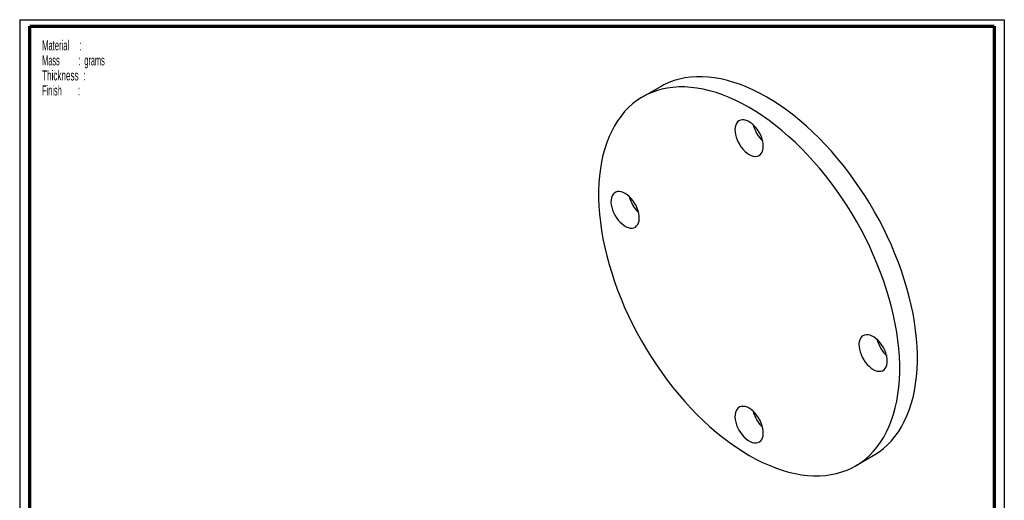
# Paper-space layout 'Footplate TR' of a CAD drawing. Header units: millimetres. Extents: x 7 to 203, y 7 to 289.
# Tile 2 of 2: x 7 to 203, y 193 to 289. Entities that reach past the tile are written whole.
import ezdxf

# ---------------------------------------------------------------- set-up
doc = ezdxf.new("R2010")
doc.units = ezdxf.units.MM
for name, color, linetype in [('FORMAT', 7, 'Continuous'), ('LAYER2', 7, 'Continuous'), ('LOGO', 7, 'Continuous')]:
    doc.layers.add(name, color=color, linetype=linetype)
doc.styles.add('SLDTEXTSTYLE10', font='TXT', dxfattribs={"width": 0.55})
doc.styles.add('SLDTEXTSTYLE5', font='TXT', dxfattribs={"width": 0.5675})
doc.styles.add('SLDTEXTSTYLE7', font='TXT', dxfattribs={"width": 0.605})
doc.styles.add('SLDTEXTSTYLE8', font='TXT', dxfattribs={"width": 0.549})

# ---------------------------------------------------------------- blocks, each defined once
blk = doc.blocks.new('SW_NOTE_0_17')
at = {"layer": 'FORMAT', "color": 0, "char_height": 2, "attachment_point": 1}
for s, insert, style in [('Material     :', (0, 2.58), 'SLDTEXTSTYLE5'), ('Mass         :  grams', (0, -0.42), 'SLDTEXTSTYLE10'), ('Thickness  :', (0, -3.42), 'SLDTEXTSTYLE7'), ('Finish        :', (0, -6.42), 'SLDTEXTSTYLE8')]:
    blk.add_mtext(s, dxfattribs=dict(at, insert=insert, style=style))

psp = doc.layouts.new('Footplate TR')

# ---------------------------------------------------------------- linework, layer by layer
at = {"color": 7, "linetype": 'Continuous', "lineweight": 25}
for p, q in [((134.7168, 275.6553), (131.1813, 273.6142)), ((173.6779, 200.0001), (177.2134, 202.0411))]:
    psp.add_line(p, q, dxfattribs=at)
at = {"color": 7, "linetype": 'Continuous', "lineweight": 25, "flags": 128}
for points in [[(177.2134, 202.0411), (177.4489, 202.1801), (178.3574, 202.7768), (179.222, 203.444), (180.0411, 204.1806), (180.8131, 204.9851), (181.5364, 205.8558), (182.2097, 206.7911), (182.8316, 207.7892), (183.401, 208.8481), (183.9166, 209.9657), (184.3775, 211.1398), (184.7828, 212.3682), (185.1316, 213.6484), (185.4234, 214.978), (185.6575, 216.3542), (185.8335, 217.7745), (185.951, 219.2361), (186.0098, 220.7361), (186.0098, 222.2715), (185.951, 223.8393), (185.8335, 225.4365), (185.6575, 227.06), (185.4234, 228.7066), (185.1316, 230.373), (184.7828, 232.056), (184.3775, 233.7523), (183.9166, 235.4586), (183.401, 237.1715), (182.8316, 238.8877), (182.2097, 240.6038), (181.5364, 242.3165), (180.8131, 244.0224), (180.0411, 245.7182), (179.222, 247.4005), (178.3574, 249.0661), (177.4489, 250.7116), (176.4983, 252.334), (175.5076, 253.9299), (174.4786, 255.4964), (173.4134, 257.0302), (172.314, 258.5285), (171.1827, 259.9882), (170.0215, 261.4065), (168.8328, 262.7807), (167.6189, 264.108), (166.3822, 265.3859), (165.1252, 266.6118), (163.8501, 267.7834), (162.5597, 268.8984), (161.2563, 269.9545), (159.9426, 270.9497), (158.6211, 271.8821), (157.2944, 272.7498), (155.9651, 273.5512), (154.6358, 274.2846), (153.3091, 274.9486), (151.9876, 275.542), (150.6739, 276.0636), (149.3705, 276.5123), (148.0801, 276.8873), (146.8051, 277.1878), (145.548, 277.4132), (144.3113, 277.5632), (143.0974, 277.6374), (141.9088, 277.6356), (140.7476, 277.558), (139.6162, 277.4045), (138.5168, 277.1756), (137.4516, 276.8716), (136.4226, 276.4932), (135.4319, 276.0412), (134.7168, 275.6553)], [(152.4296, 202.1042), (153.7589, 201.3708), (155.0856, 200.7067), (156.4071, 200.1133), (157.7208, 199.5918), (159.0242, 199.143), (160.3146, 198.7681), (161.5896, 198.4676), (162.8467, 198.2421), (164.0834, 198.0921), (165.2973, 198.0179), (166.486, 198.0197), (167.6471, 198.0974), (168.7785, 198.2508), (169.8779, 198.4798), (170.9431, 198.7837), (171.9721, 199.1621), (172.9628, 199.6142), (173.9133, 200.1391), (174.8218, 200.7357), (175.6865, 201.403), (176.5056, 202.1396), (177.2776, 202.9441), (178.0009, 203.8148), (178.6742, 204.7501), (179.2961, 205.7482), (179.8654, 206.8071), (180.381, 207.9247), (180.8419, 209.0988), (181.2472, 210.3272), (181.5961, 211.6074), (181.8879, 212.9369), (182.122, 214.3132), (182.2979, 215.7335), (182.4155, 217.1951), (182.4743, 218.695), (182.4743, 220.2304), (182.4155, 221.7983), (182.2979, 223.3955), (182.122, 225.019), (181.8879, 226.6656), (181.5961, 228.332), (181.2472, 230.015), (180.8419, 231.7113), (180.381, 233.4176), (179.8654, 235.1305), (179.2961, 236.8467), (178.6742, 238.5628), (178.0009, 240.2755), (177.2776, 241.9814), (176.5056, 243.6772), (175.6865, 245.3595), (174.8218, 247.0251), (173.9133, 248.6706), (172.9628, 250.293), (171.9721, 251.8889), (170.9431, 253.4554), (169.8779, 254.9892), (168.7785, 256.4874), (167.6471, 257.9472), (166.486, 259.3655), (165.2973, 260.7397), (164.0834, 262.067), (162.8467, 263.3449), (161.5896, 264.5708), (160.3146, 265.7424), (159.0242, 266.8573), (157.7208, 267.9135), (156.4071, 268.9087), (155.0856, 269.8411), (153.7589, 270.7088), (152.4296, 271.5101), (151.1003, 272.2436), (149.7736, 272.9076), (148.4521, 273.501), (147.1384, 274.0226), (145.835, 274.4713), (144.5446, 274.8463), (143.2696, 275.1468), (142.0125, 275.3722), (140.7758, 275.5222), (139.5619, 275.5964), (138.3732, 275.5946), (137.212, 275.517), (136.0807, 275.3635), (134.9813, 275.1346), (133.9161, 274.8306), (132.8871, 274.4522), (131.8964, 274.0001), (130.9458, 273.4752), (130.0373, 272.8786), (129.1727, 272.2113), (128.3536, 271.4747), (127.5816, 270.6703), (126.8583, 269.7995), (126.185, 268.8642), (125.5631, 267.8661), (124.9937, 266.8073), (124.4781, 265.6897), (124.0172, 264.5155), (123.612, 263.2871), (123.2631, 262.0069), (122.9713, 260.6774), (122.7372, 259.3011), (122.5612, 257.8808), (122.4437, 256.4192), (122.3849, 254.9193), (122.3849, 253.3839), (122.4437, 251.816), (122.5612, 250.2188), (122.7372, 248.5953), (122.9713, 246.9487), (123.2631, 245.2823), (123.612, 243.5993), (124.0172, 241.903), (124.4781, 240.1967), (124.9937, 238.4838), (125.5631, 236.7676), (126.185, 235.0515), (126.8583, 233.3388), (127.5816, 231.6329), (128.3536, 229.9372), (129.1727, 228.2548), (130.0373, 226.5893), (130.9458, 224.9437), (131.8964, 223.3214), (132.8871, 221.7254), (133.9161, 220.159), (134.9813, 218.6251), (136.0807, 217.1269), (137.212, 215.6672), (138.3732, 214.2488), (139.5619, 212.8747), (140.7758, 211.5473), (142.0125, 210.2694), (143.2696, 209.0435), (144.5446, 207.8719), (145.835, 206.757), (147.1384, 205.7009), (148.4521, 204.7056), (149.7736, 203.7733), (151.1003, 202.9055), (152.4296, 202.1042)], [(152.4296, 262.1199), (152.8414, 261.917), (153.2445, 261.788), (153.6301, 261.7357), (153.9902, 261.7612), (154.317, 261.8639), (154.6036, 262.0418), (154.8439, 262.2909), (155.0327, 262.6059), (155.166, 262.9802), (155.241, 263.4058), (155.2561, 263.8737), (155.211, 264.3737), (155.1065, 264.8953), (154.945, 265.4274), (154.7299, 265.9586), (154.4658, 266.4776), (154.1582, 266.9733), (153.8139, 267.4352), (153.44, 267.8534), (153.0446, 268.2191), (152.636, 268.5244), (152.2231, 268.7627), (151.8146, 268.9291), (151.4192, 269.02), (151.0453, 269.0335), (150.7009, 268.9692), (150.3934, 268.8285), (150.1293, 268.6145), (149.9141, 268.3317), (149.7526, 267.986), (149.6482, 267.585), (149.603, 267.1371), (149.6181, 266.6519), (149.6931, 266.1397), (149.8265, 265.6114), (150.0153, 265.0784), (150.2555, 264.5519), (150.5421, 264.0432), (150.869, 263.5631), (151.229, 263.1218), (151.6147, 262.7288), (152.0178, 262.3925), (152.4296, 262.1199)], [(127.6808, 254.3605), (127.269, 254.5634), (126.866, 254.6924), (126.4803, 254.7447), (126.1202, 254.7192), (125.7934, 254.6165), (125.5068, 254.4386), (125.2665, 254.1895), (125.0777, 253.8745), (124.9444, 253.5001), (124.8694, 253.0745), (124.8543, 252.6067), (124.8995, 252.1067), (125.0039, 251.5851), (125.1654, 251.053), (125.3805, 250.5218), (125.6447, 250.0028), (125.9522, 249.5071), (126.2966, 249.0452), (126.6704, 248.6269), (127.0659, 248.2613), (127.4744, 247.956), (127.8873, 247.7177), (128.2958, 247.5513), (128.6912, 247.4604), (129.0651, 247.4469), (129.4095, 247.5112), (129.717, 247.6519), (129.9812, 247.8659), (130.1963, 248.1487), (130.3578, 248.4944), (130.4622, 248.8954), (130.5074, 249.3433), (130.4923, 249.8285), (130.4173, 250.3407), (130.284, 250.869), (130.0952, 251.402), (129.8549, 251.9285), (129.5683, 252.4372), (129.2415, 252.9173), (128.8814, 253.3586), (128.4957, 253.7516), (128.0927, 254.0879), (127.6808, 254.3605)], [(177.1783, 219.2539), (177.5901, 219.0509), (177.9932, 218.9219), (178.3789, 218.8696), (178.739, 218.8951), (179.0658, 218.9979), (179.3524, 219.1757), (179.5926, 219.4248), (179.7815, 219.7399), (179.9148, 220.1142), (179.9898, 220.5398), (180.0049, 221.0076), (179.9597, 221.5076), (179.8553, 222.0292), (179.6938, 222.5613), (179.4787, 223.0925), (179.2145, 223.6115), (178.907, 224.1072), (178.5626, 224.5691), (178.1887, 224.9874), (177.7933, 225.353), (177.3848, 225.6583), (176.9719, 225.8967), (176.5633, 226.0631), (176.1679, 226.154), (175.794, 226.1674), (175.4497, 226.1031), (175.1421, 225.9625), (174.878, 225.7484), (174.6629, 225.4656), (174.5014, 225.12), (174.3969, 224.7189), (174.3518, 224.271), (174.3669, 223.7858), (174.4419, 223.2736), (174.5752, 222.7454), (174.764, 222.2123), (175.0043, 221.6858), (175.2909, 221.1771), (175.6177, 220.697), (175.9778, 220.2557), (176.3635, 219.8628), (176.7665, 219.5264), (177.1783, 219.2539)], [(152.4296, 211.4944), (152.0178, 211.6973), (151.6147, 211.8263), (151.229, 211.8786), (150.869, 211.8531), (150.5421, 211.7504), (150.2555, 211.5726), (150.0153, 211.3235), (149.8265, 211.0084), (149.6931, 210.6341), (149.6181, 210.2085), (149.603, 209.7407), (149.6482, 209.2406), (149.7526, 208.719), (149.9141, 208.1869), (150.1293, 207.6557), (150.3934, 207.1367), (150.7009, 206.641), (151.0453, 206.1791), (151.4192, 205.7609), (151.8146, 205.3952), (152.2231, 205.09), (152.636, 204.8516), (153.0446, 204.6852), (153.44, 204.5943), (153.8139, 204.5808), (154.1582, 204.6451), (154.4658, 204.7858), (154.7299, 204.9998), (154.945, 205.2827), (155.1065, 205.6283), (155.211, 206.0293), (155.2561, 206.4772), (155.241, 206.9624), (155.166, 207.4746), (155.0327, 208.0029), (154.8439, 208.5359), (154.6036, 209.0625), (154.317, 209.5712), (153.9902, 210.0513), (153.6301, 210.4925), (153.2445, 210.8855), (152.8414, 211.2219), (152.4296, 211.4944)]]:
    psp.add_lwpolyline(points, dxfattribs=at)
at = {"color": 7, "linetype": 'Continuous', "lineweight": 25}
for centre, radius, start, end in [((159.673, 269.5676), 6.5937, 193.509401, 226.485223), ((134.9268, 255.2773), 6.5966, 193.516813, 226.477811), ((184.4217, 226.7015), 6.5937, 193.509401, 226.485223), ((159.6756, 212.4113), 6.5966, 193.516813, 226.477811)]:
    psp.add_arc(centre, radius, start, end, dxfattribs=at)
at = {"layer": 'LAYER2', "lineweight": 70}
for p, q in [((8.8519, 9.39), (8.8519, 287.7022)), ((8.8519, 287.7022), (201.3519, 287.7022)), ((201.3519, 287.7022), (201.3519, 9.39))]:
    psp.add_line(p, q, dxfattribs=at)
at = {"layer": 'LOGO'}
for p, q in [((6.8519, 289.0178), (203.353, 289.0178)), ((6.8519, 289.0178), (6.8519, 7.39)), ((203.353, 289.0178), (203.353, 7.39))]:
    psp.add_line(p, q, dxfattribs=at)

# ---------------------------------------------------------------- block references
at = {"layer": 'FORMAT', "color": 218}
psp.add_blockref('SW_NOTE_0_17', (11.3306, 282.3217), dxfattribs=at)

doc.saveas('drawing.dxf')
